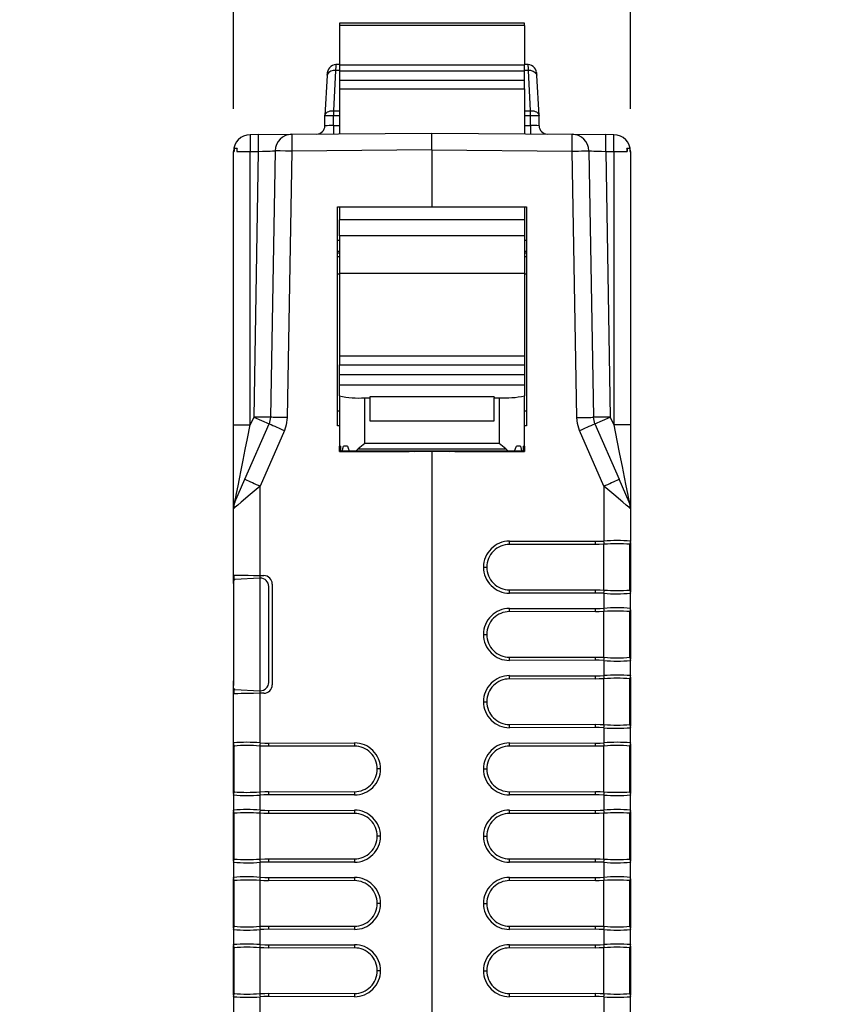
# Model space of a CAD drawing. Header units: millimetres. Extents: x 0 to 559, y 0 to 432.
# Tile 10 of 26: x 120 to 169, y 314 to 373. Entities that reach past the tile are written whole.
import ezdxf

# ---------------------------------------------------------------- set-up
doc = ezdxf.new("R2010")
doc.units = ezdxf.units.MM
doc.header["$LTSCALE"] = 2
doc.layers.add('DIMENSIONS', color=140, linetype='Continuous', lineweight=25)
doc.styles.add('SLDTEXTSTYLE0', font='TXT', dxfattribs={"width": 0.7})
doc.dimstyles.new('SLDDIMSTYLE1', dxfattribs={"dimtxt": 4.316016, "dimasz": 6.604, "dimexe": 0, "dimexo": 0.0625, "dimgap": 1.079004, "dimtad": 0, "dimtih": 1, "dimtoh": 1, "dimdec": 1, "dimrnd": 1e-09, "dimzin": 12, "dimdsep": 46, "dimtxsty": 'SLDTEXTSTYLE0', "dimsah": 1, "dimcen": 0.09, "dimadec": 0, "dimazin": 3, "dimtfac": 1, "dimtdec": 1, "dimtmove": 0, "dimatfit": 0, "dimfxl": 0, "dimfrac": 2, "dimtolj": 1, "dimtzin": 12, "dimarcsym": 0})

# ---------------------------------------------------------------- blocks, each defined once
blk = doc.blocks.new('_D_3')
at = {"layer": 'DIMENSIONS'}
for p, q in [((133.019, 367.697), (133.019, 388.359)), ((156.629, 367.697), (156.629, 388.359)), ((133.019, 382.009), (120.319, 382.009)), ((138.412, 382.009), (136.962, 382.009)), ((136.962, 382.009), (136.962, 375.149)), ((151.237, 382.009), (152.686, 382.009)), ((152.686, 382.009), (152.686, 375.149)), ((156.629, 382.009), (169.329, 382.009)), ((136.962, 375.149), (138.412, 375.149)), ((152.686, 375.149), (151.237, 375.149))]:
    blk.add_line(p, q, dxfattribs=at)
for points in [[(133.019, 382.009), (126.415, 383.025), (126.415, 380.993)], [(156.629, 382.009), (163.233, 380.993), (163.233, 383.025)]]:
    blk.add_solid(points, dxfattribs=at)
at = {"layer": 'DIMENSIONS', "char_height": 4.2333, "attachment_point": 1, "style": 'SLDTEXTSTYLE0'}
for s, insert in [('23.6', (138.412, 388.432)), ('0.93', (138.412, 380.606))]:
    blk.add_mtext(s, dxfattribs=dict(at, insert=insert))

msp = doc.modelspace()

# ---------------------------------------------------------------- linework, layer by layer
for p, q in [((150.324, 372.796), (139.324, 372.796)), ((139.324, 372.796), (139.324, 372.651)), ((150.324, 372.651), (139.324, 372.651)), ((139.324, 372.651), (139.324, 370.307)), ((150.324, 372.651), (150.324, 372.796)), ((150.324, 372.651), (150.324, 370.307)), ((139.121, 370.349), (139.117, 370.336)), ((139.121, 370.349), (139.324, 370.349)), ((139.324, 370.307), (150.324, 370.307)), ((139.324, 370.307), (139.324, 369.954)), ((150.324, 370.349), (150.528, 370.349)), ((150.324, 369.954), (150.324, 370.307)), ((138.594, 369.687), (138.462, 367.302)), ((139.093, 369.97), (138.961, 367.585)), ((139.324, 369.97), (139.093, 369.97)), ((139.324, 369.954), (150.324, 369.954)), ((139.324, 369.954), (139.324, 369.391)), ((150.555, 369.97), (150.324, 369.97)), ((150.324, 369.391), (150.324, 369.954)), ((150.688, 367.585), (150.555, 369.97)), ((151.187, 367.302), (151.055, 369.687)), ((139.324, 369.391), (150.324, 369.391)), ((139.324, 369.391), (139.324, 368.888)), ((150.324, 368.888), (150.324, 369.391)), ((139.324, 368.888), (150.324, 368.888)), ((139.324, 368.888), (139.324, 366.204)), ((150.324, 368.888), (150.324, 366.204)), ((138.961, 367.274), (138.461, 367.274)), ((138.461, 366.692), (138.461, 367.274)), ((138.961, 367.585), (138.961, 367.274)), ((138.961, 367.585), (139.324, 367.585)), ((138.961, 366.701), (138.961, 367.274)), ((139.324, 367.274), (138.961, 367.274)), ((150.324, 367.585), (150.688, 367.585)), ((150.688, 367.274), (150.324, 367.274)), ((150.688, 367.274), (150.688, 367.585)), ((150.688, 366.701), (150.688, 367.274)), ((151.188, 367.274), (150.688, 367.274)), ((151.188, 366.687), (151.188, 367.274)), ((138.961, 366.701), (139.324, 366.704)), ((138.961, 366.701), (138.965, 366.201)), ((150.324, 366.704), (150.688, 366.701)), ((150.688, 366.701), (150.683, 366.201)), ((134.493, 366.162), (134.011, 366.157)), ((134.011, 366.157), (134.019, 365.157)), ((134.493, 366.162), (136.494, 366.179)), ((134.493, 366.162), (134.502, 365.162)), ((136.494, 366.179), (144.824, 366.252)), ((144.824, 366.252), (153.155, 366.179)), ((153.155, 366.179), (155.155, 366.162)), ((155.147, 365.162), (155.155, 366.162)), ((155.638, 366.157), (155.155, 366.162)), ((155.629, 365.157), (155.638, 366.157)), ((133.019, 365.157), (133.057, 365.157)), ((133.019, 348.893), (133.019, 365.157)), ((133.219, 365.339), (133.057, 365.339)), ((133.057, 365.339), (133.057, 365.157)), ((133.219, 365.339), (133.219, 365.157)), ((133.24, 365.339), (133.219, 365.339)), ((133.219, 365.157), (134.019, 365.157)), ((134.019, 365.157), (134.502, 365.162)), ((134.019, 348.893), (134.019, 365.157)), ((134.502, 365.162), (134.226, 349.365)), ((135.503, 365.196), (135.226, 349.348)), ((136.494, 365.179), (136.217, 349.331)), ((144.824, 365.252), (136.494, 365.179)), ((144.824, 365.252), (153.155, 365.179)), ((144.824, 365.252), (144.824, 361.874)), ((153.431, 349.331), (153.155, 365.179)), ((154.146, 365.196), (154.423, 349.348)), ((155.147, 365.162), (155.422, 349.365)), ((155.147, 365.162), (155.629, 365.157)), ((155.629, 365.157), (155.629, 348.893)), ((155.629, 365.157), (156.429, 365.157)), ((156.429, 365.339), (156.408, 365.339)), ((156.429, 365.339), (156.429, 365.157)), ((156.591, 365.339), (156.429, 365.339)), ((156.591, 365.339), (156.591, 365.157)), ((156.591, 365.157), (156.629, 365.157)), ((156.629, 365.157), (156.629, 348.893)), ((139.209, 361.874), (144.824, 361.874)), ((139.209, 348.834), (139.209, 361.874)), ((139.324, 361.874), (139.324, 361.1)), ((144.824, 361.874), (150.439, 361.874)), ((150.324, 361.874), (150.324, 361.1)), ((150.439, 361.874), (150.439, 348.834)), ((150.324, 361.1), (139.324, 361.1)), ((139.324, 360.134), (139.324, 361.1)), ((150.324, 361.1), (150.324, 360.134)), ((139.209, 359.884), (139.324, 359.884)), ((150.324, 360.134), (139.324, 360.134)), ((139.324, 360.134), (139.324, 357.912)), ((150.324, 360.134), (150.324, 357.912)), ((150.324, 359.884), (150.439, 359.884)), ((139.209, 359.231), (139.324, 359.231)), ((139.324, 359.101), (139.209, 359.101)), ((150.324, 359.231), (150.439, 359.231)), ((150.439, 359.101), (150.324, 359.101)), ((139.324, 358.889), (139.209, 358.889)), ((150.439, 358.889), (150.324, 358.889)), ((139.209, 357.884), (139.324, 357.884)), ((139.324, 357.912), (150.324, 357.912)), ((139.324, 357.912), (139.324, 353.012)), ((150.324, 357.912), (150.324, 353.012)), ((150.324, 357.884), (150.439, 357.884)), ((139.324, 353.012), (150.324, 353.012)), ((139.324, 353.012), (139.324, 352.477)), ((150.324, 353.012), (150.324, 352.477)), ((139.324, 352.477), (150.324, 352.477)), ((139.324, 351.876), (139.324, 352.477)), ((150.324, 352.477), (150.324, 351.876)), ((150.324, 351.876), (139.324, 351.876)), ((139.324, 351.281), (139.324, 351.876)), ((150.324, 351.876), (150.324, 351.281)), ((139.324, 350.625), (139.324, 351.281)), ((139.324, 351.281), (150.324, 351.281)), ((150.324, 351.281), (150.324, 350.625)), ((139.324, 350.625), (139.324, 347.324)), ((140.824, 347.795), (140.824, 350.512)), ((140.824, 350.512), (141.124, 350.512)), ((148.524, 350.565), (141.124, 350.565)), ((141.124, 350.565), (141.124, 350.512)), ((141.124, 350.512), (141.124, 349.132)), ((148.524, 350.565), (148.524, 350.512)), ((148.524, 349.132), (148.524, 350.512)), ((148.524, 350.512), (148.824, 350.512)), ((148.824, 350.512), (148.824, 347.795)), ((150.324, 347.324), (150.324, 350.625)), ((139.209, 349.734), (139.324, 349.734)), ((150.324, 349.734), (150.439, 349.734)), ((134.226, 349.365), (134.019, 348.893)), ((134.226, 349.365), (135.142, 348.965)), ((135.226, 349.348), (135.142, 348.965)), ((141.124, 349.132), (148.524, 349.132)), ((155.422, 349.365), (154.423, 349.348)), ((154.506, 348.965), (154.423, 349.348)), ((154.506, 348.965), (155.422, 349.365)), ((155.422, 349.365), (155.629, 348.893)), ((133.019, 348.893), (134.019, 348.893)), ((133.019, 343.903), (133.019, 348.893)), ((133.698, 345.663), (135.142, 348.965)), ((136.05, 348.564), (134.605, 345.262)), ((139.324, 348.834), (139.209, 348.834)), ((150.439, 348.834), (150.324, 348.834)), ((155.043, 345.262), (153.599, 348.564)), ((154.506, 348.965), (155.951, 345.663)), ((156.629, 348.893), (155.629, 348.893)), ((156.629, 348.893), (156.629, 343.903)), ((139.324, 347.324), (139.328, 347.625)), ((143.467, 347.324), (139.324, 347.324)), ((139.324, 347.323), (139.324, 347.324)), ((139.324, 347.323), (143.352, 347.323)), ((139.324, 347.321), (139.324, 347.323)), ((143.063, 347.321), (139.324, 347.321)), ((139.324, 347.32), (139.324, 347.321)), ((139.324, 347.32), (142.948, 347.32)), ((139.379, 347.625), (139.328, 347.625)), ((139.41, 347.327), (143.756, 347.327)), ((143.872, 347.328), (139.498, 347.328)), ((139.805, 347.629), (139.555, 347.629)), ((149.724, 347.331), (139.924, 347.331)), ((149.363, 347.332), (140.286, 347.332)), ((140.824, 347.795), (140.435, 347.478)), ((140.435, 347.478), (149.213, 347.478)), ((148.824, 347.795), (140.824, 347.795)), ((142.948, 347.32), (143.063, 347.321)), ((143.064, 347.323), (143.063, 347.321)), ((143.352, 347.323), (143.467, 347.324)), ((143.468, 347.327), (143.467, 347.324)), ((143.756, 347.327), (143.872, 347.328)), ((143.785, 347.321), (144.824, 347.33)), ((143.785, 347.321), (143.785, 347.327)), ((145.864, 347.321), (143.785, 347.321)), ((143.872, 347.331), (143.872, 347.328)), ((144.824, 347.331), (144.824, 347.33)), ((144.824, 347.33), (145.864, 347.321)), ((144.824, 347.321), (144.824, 294)), ((145.776, 347.331), (145.777, 347.328)), ((150.151, 347.328), (145.777, 347.328)), ((145.777, 347.328), (145.892, 347.327)), ((145.864, 347.321), (145.864, 347.327)), ((145.892, 347.327), (150.238, 347.327)), ((146.181, 347.324), (146.181, 347.327)), ((150.324, 347.324), (146.181, 347.324)), ((146.181, 347.324), (146.297, 347.323)), ((146.297, 347.323), (150.324, 347.323)), ((146.585, 347.323), (146.585, 347.321)), ((146.585, 347.321), (150.324, 347.321)), ((146.701, 347.32), (146.585, 347.321)), ((146.701, 347.32), (150.324, 347.32)), ((149.213, 347.478), (148.824, 347.795)), ((150.093, 347.629), (149.843, 347.629)), ((150.321, 347.625), (150.27, 347.625)), ((150.321, 347.625), (150.324, 347.324)), ((150.324, 347.324), (150.324, 347.323)), ((150.324, 347.323), (150.324, 347.321)), ((150.324, 347.321), (150.324, 347.32)), ((133.103, 344.304), (133.698, 345.663)), ((156.545, 344.304), (155.951, 345.663)), ((134.605, 339.937), (134.605, 345.262)), ((155.043, 345.262), (155.043, 341.987)), ((133.019, 339.965), (133.019, 343.903)), ((156.629, 343.903), (156.629, 341.984)), ((154.533, 341.78), (149.433, 341.789)), ((149.434, 341.98), (154.534, 341.971)), ((155.043, 339.073), (155.043, 341.795)), ((156.591, 341.775), (156.62, 341.872)), ((156.591, 341.771), (156.62, 341.868)), ((156.591, 339.075), (156.591, 341.792)), ((156.629, 341.984), (156.629, 341.968)), ((156.629, 341.899), (156.629, 338.968)), ((147.884, 340.434), (148.075, 340.434)), ((133.019, 339.466), (133.019, 339.966)), ((133.057, 339.67), (133.057, 339.965)), ((134.593, 339.782), (133.099, 339.704)), ((134.605, 339.937), (134.838, 339.933)), ((134.606, 339.783), (134.606, 339.937)), ((134.619, 333.084), (134.619, 339.783)), ((133.019, 339.466), (133.019, 339.199)), ((133.019, 339.199), (133.019, 333.668)), ((135.119, 333.584), (135.119, 339.283)), ((135.329, 339.433), (135.329, 333.435)), ((149.433, 339.078), (154.533, 339.087)), ((156.62, 338.999), (156.591, 339.096)), ((156.62, 338.995), (156.591, 339.092)), ((154.534, 338.896), (149.434, 338.887)), ((155.043, 338.881), (155.043, 337.987)), ((156.629, 338.9), (156.629, 338.883)), ((156.629, 337.984), (156.629, 338.883)), ((149.434, 337.98), (154.534, 337.971)), ((156.629, 337.984), (156.629, 337.968)), ((154.533, 337.78), (149.433, 337.789)), ((155.043, 335.073), (155.043, 337.795)), ((156.591, 337.775), (156.62, 337.872)), ((156.591, 337.771), (156.62, 337.868)), ((156.591, 335.075), (156.591, 337.792)), ((156.629, 337.899), (156.629, 334.968)), ((147.884, 336.434), (148.075, 336.434)), ((149.433, 335.078), (154.533, 335.087)), ((156.62, 334.999), (156.591, 335.096)), ((156.62, 334.995), (156.591, 335.092)), ((154.534, 334.896), (149.434, 334.887)), ((155.043, 334.881), (155.043, 333.987)), ((156.629, 334.9), (156.629, 334.883)), ((156.629, 333.984), (156.629, 334.883)), ((149.434, 333.98), (154.534, 333.971)), ((156.591, 333.775), (156.62, 333.872)), ((156.591, 333.771), (156.62, 333.868)), ((156.629, 333.984), (156.629, 333.968)), ((156.629, 333.899), (156.629, 330.968)), ((133.019, 333.668), (133.019, 333.402)), ((133.019, 332.901), (133.019, 333.402)), ((154.533, 333.78), (149.433, 333.789)), ((155.043, 331.073), (155.043, 333.795)), ((156.591, 331.075), (156.591, 333.792)), ((133.019, 329.984), (133.019, 332.902)), ((133.057, 332.903), (133.057, 333.196)), ((133.099, 333.163), (134.593, 333.085)), ((134.838, 332.935), (134.605, 332.931)), ((134.605, 329.987), (134.605, 332.931)), ((134.606, 332.931), (134.606, 333.085)), ((147.884, 332.434), (148.075, 332.434)), ((149.433, 331.078), (154.533, 331.087)), ((154.534, 330.896), (149.434, 330.887)), ((156.62, 330.999), (156.591, 331.096)), ((156.62, 330.995), (156.591, 331.092)), ((156.629, 330.9), (156.629, 330.883)), ((155.043, 330.881), (155.043, 329.987)), ((156.629, 329.984), (156.629, 330.883)), ((133.019, 329.968), (133.019, 329.984)), ((133.038, 329.875), (133.019, 329.968)), ((133.019, 326.968), (133.019, 329.899)), ((133.028, 329.873), (133.058, 329.775)), ((133.057, 327.075), (133.057, 329.792)), ((134.606, 327.073), (134.606, 329.795)), ((135.115, 329.971), (140.215, 329.98)), ((140.216, 329.789), (135.115, 329.78)), ((154.533, 329.78), (149.433, 329.789)), ((149.434, 329.98), (154.534, 329.971)), ((155.043, 327.073), (155.043, 329.795)), ((156.591, 329.775), (156.62, 329.872)), ((156.591, 329.771), (156.62, 329.868)), ((156.591, 327.075), (156.591, 329.792)), ((156.629, 329.984), (156.629, 329.968)), ((156.629, 329.899), (156.629, 326.968)), ((141.764, 328.434), (141.573, 328.434)), ((147.884, 328.434), (148.075, 328.434)), ((133.019, 326.883), (133.019, 326.9)), ((133.019, 326.883), (133.019, 325.984)), ((134.605, 325.987), (134.605, 326.881)), ((135.116, 327.087), (135.115, 326.896)), ((140.215, 326.887), (135.115, 326.896)), ((135.116, 327.087), (140.216, 327.078)), ((149.433, 327.078), (154.533, 327.087)), ((154.534, 326.896), (149.434, 326.887)), ((155.043, 326.881), (155.043, 325.987)), ((156.62, 326.999), (156.591, 327.096)), ((156.62, 326.995), (156.591, 327.092)), ((156.629, 326.9), (156.629, 326.883)), ((156.629, 325.984), (156.629, 326.883)), ((133.019, 325.968), (133.019, 325.984)), ((133.038, 325.875), (133.019, 325.968)), ((133.019, 322.968), (133.019, 325.899)), ((133.028, 325.873), (133.058, 325.775)), ((133.057, 323.075), (133.057, 325.792)), ((134.606, 323.073), (134.606, 325.795)), ((135.115, 325.971), (140.215, 325.98)), ((140.216, 325.789), (135.115, 325.78)), ((154.533, 325.78), (149.433, 325.789)), ((149.434, 325.98), (154.534, 325.971)), ((155.043, 323.073), (155.043, 325.795)), ((156.591, 325.775), (156.62, 325.872)), ((156.591, 325.771), (156.62, 325.868)), ((156.591, 323.075), (156.591, 325.792)), ((156.629, 325.984), (156.629, 325.968)), ((156.629, 325.899), (156.629, 322.968)), ((141.764, 324.434), (141.573, 324.434)), ((147.884, 324.434), (148.075, 324.434)), ((133.019, 322.883), (133.019, 322.9)), ((133.019, 322.883), (133.019, 321.984)), ((134.605, 321.987), (134.605, 322.881)), ((135.116, 323.087), (135.115, 322.896)), ((140.215, 322.887), (135.115, 322.896)), ((135.116, 323.087), (140.216, 323.078)), ((149.433, 323.078), (154.533, 323.087)), ((154.534, 322.896), (149.434, 322.887)), ((155.043, 322.881), (155.043, 321.987)), ((156.62, 322.999), (156.591, 323.096)), ((156.62, 322.995), (156.591, 323.092)), ((156.629, 322.9), (156.629, 322.883)), ((156.629, 321.984), (156.629, 322.883)), ((133.019, 321.968), (133.019, 321.984)), ((133.038, 321.875), (133.019, 321.968)), ((133.019, 318.968), (133.019, 321.899)), ((133.028, 321.873), (133.058, 321.775)), ((133.057, 319.075), (133.057, 321.792)), ((134.606, 319.073), (134.606, 321.795)), ((135.115, 321.971), (140.215, 321.98)), ((140.216, 321.789), (135.115, 321.78)), ((154.533, 321.78), (149.433, 321.789)), ((149.434, 321.98), (154.534, 321.971)), ((155.043, 319.073), (155.043, 321.795)), ((156.591, 321.775), (156.62, 321.872)), ((156.591, 321.771), (156.62, 321.868)), ((156.591, 319.075), (156.591, 321.792)), ((156.629, 321.984), (156.629, 321.968)), ((156.629, 321.899), (156.629, 318.968)), ((141.764, 320.434), (141.573, 320.434)), ((147.884, 320.434), (148.075, 320.434)), ((133.019, 318.883), (133.019, 318.9)), ((133.019, 318.883), (133.019, 317.984)), ((134.605, 317.987), (134.605, 318.881)), ((135.116, 319.087), (135.115, 318.896)), ((140.215, 318.887), (135.115, 318.896)), ((135.116, 319.087), (140.216, 319.078)), ((149.433, 319.078), (154.533, 319.087)), ((154.534, 318.896), (149.434, 318.887)), ((155.043, 318.881), (155.043, 317.987)), ((156.62, 318.999), (156.591, 319.096)), ((156.62, 318.995), (156.591, 319.092)), ((156.629, 318.9), (156.629, 318.883)), ((156.629, 317.984), (156.629, 318.883)), ((133.019, 317.968), (133.019, 317.984)), ((133.038, 317.875), (133.019, 317.968)), ((133.019, 314.968), (133.019, 317.899)), ((133.028, 317.873), (133.058, 317.775)), ((133.057, 315.075), (133.057, 317.792)), ((134.606, 315.073), (134.606, 317.795)), ((135.115, 317.971), (140.215, 317.98)), ((140.216, 317.789), (135.115, 317.78)), ((154.533, 317.78), (149.433, 317.789)), ((149.434, 317.98), (154.534, 317.971)), ((155.043, 315.073), (155.043, 317.795)), ((156.591, 317.775), (156.62, 317.872)), ((156.591, 317.771), (156.62, 317.868)), ((156.591, 315.075), (156.591, 317.792)), ((156.629, 317.984), (156.629, 317.968)), ((156.629, 317.899), (156.629, 314.968)), ((141.764, 316.434), (141.573, 316.434)), ((147.884, 316.434), (148.075, 316.434)), ((135.116, 315.087), (135.115, 314.896)), ((135.116, 315.087), (140.216, 315.078)), ((149.433, 315.078), (154.533, 315.087)), ((156.62, 314.999), (156.591, 315.096)), ((156.62, 314.995), (156.591, 315.092)), ((133.019, 314.883), (133.019, 314.9)), ((133.019, 314.883), (133.019, 313.984)), ((134.605, 313.987), (134.605, 314.881)), ((140.215, 314.887), (135.115, 314.896)), ((154.534, 314.896), (149.434, 314.887)), ((155.043, 314.881), (155.043, 313.987)), ((156.629, 314.9), (156.629, 314.883)), ((156.629, 313.984), (156.629, 314.883))]:
    msp.add_line(p, q)
at = {"flags": 128}
for points in [[(138.601, 369.729), (138.599, 369.722), (138.594, 369.687)], [(138.599, 369.708), (138.608, 369.81), (138.622, 369.849)], [(151.027, 369.849), (151.044, 369.786), (151.05, 369.708)], [(151.055, 369.687), (151.049, 369.722), (151.047, 369.729)], [(138.462, 367.302), (138.474, 367.361), (138.505, 367.416), (138.552, 367.467), (138.614, 367.51), (138.689, 367.544), (138.774, 367.569), (138.866, 367.583), (138.961, 367.585)], [(150.688, 367.585), (150.783, 367.583), (150.875, 367.569), (150.96, 367.544), (151.035, 367.51), (151.097, 367.467), (151.144, 367.416), (151.174, 367.361), (151.187, 367.302)], [(138.462, 366.692), (138.461, 366.692), (138.461, 366.692)], [(144.824, 365.252), (144.824, 365.634), (144.824, 365.959), (144.824, 366.176), (144.824, 366.252)], [(134.502, 365.162), (134.743, 365.17), (134.942, 365.177), (135.21, 365.186), (135.338, 365.191), (135.431, 365.194), (135.503, 365.196)], [(136.494, 365.179), (136.114, 365.186), (135.792, 365.191), (135.578, 365.195), (135.503, 365.196)], [(153.155, 365.179), (153.349, 365.182), (153.535, 365.186), (153.706, 365.189), (153.856, 365.191), (153.979, 365.193), (154.071, 365.195), (154.127, 365.196), (154.146, 365.196)], [(154.146, 365.196), (154.218, 365.194), (154.31, 365.191), (154.439, 365.186), (154.707, 365.177), (154.906, 365.17), (155.147, 365.162)], [(135.226, 349.348), (135.15, 349.349), (134.933, 349.353), (134.609, 349.359), (134.226, 349.365)], [(136.217, 349.331), (136.023, 349.334), (135.837, 349.337), (135.666, 349.34), (135.516, 349.343), (135.393, 349.345), (135.301, 349.347), (135.245, 349.348), (135.226, 349.348)], [(136.217, 349.331), (136.161, 348.893), (136.05, 348.564)], [(153.431, 349.331), (153.625, 349.334), (153.811, 349.337), (153.983, 349.34), (154.133, 349.343), (154.256, 349.345), (154.347, 349.347), (154.404, 349.348), (154.423, 349.348)], [(153.599, 348.564), (153.467, 348.985), (153.431, 349.331)], [(133.103, 344.304), (133.106, 344.316), (133.113, 344.353), (133.143, 344.501), (133.204, 344.811), (133.296, 345.27), (133.38, 345.687), (133.481, 346.196), (133.6, 346.794), (133.728, 347.431), (133.859, 348.087), (134.019, 348.893)], [(155.629, 348.893), (155.815, 347.964), (155.975, 347.159), (156.122, 346.424), (156.25, 345.782), (156.353, 345.27), (156.444, 344.811), (156.506, 344.501), (156.523, 344.415), (156.536, 344.353), (156.543, 344.316), (156.545, 344.304)], [(139.379, 347.626), (139.395, 347.458), (139.41, 347.327)], [(139.498, 347.328), (139.529, 347.498), (139.555, 347.629)], [(139.805, 347.63), (139.871, 347.457), (139.924, 347.331)], [(140.286, 347.332), (140.369, 347.42), (140.435, 347.478)], [(149.213, 347.478), (149.297, 347.402), (149.363, 347.332)], [(149.724, 347.331), (149.792, 347.493), (149.844, 347.63)], [(150.093, 347.629), (150.126, 347.462), (150.151, 347.328)], [(150.238, 347.327), (150.257, 347.494), (150.27, 347.626)], [(134.605, 345.262), (134.02, 344.761), (133.483, 344.3), (133.275, 344.123), (133.13, 343.998), (133.047, 343.927), (133.019, 343.903)], [(156.598, 343.93), (156.518, 343.998), (156.373, 344.123), (156.166, 344.3), (155.628, 344.761), (155.043, 345.262)], [(156.629, 343.903), (156.602, 343.927), (156.598, 343.93)], [(155.043, 341.795), (154.757, 341.783), (154.533, 341.78)], [(154.534, 341.971), (154.816, 341.976), (155.043, 341.987)], [(155.054, 341.795), (155.048, 341.795), (155.043, 341.795)], [(156.591, 341.792), (156.591, 341.793), (156.591, 341.793)], [(133.019, 339.965), (133.133, 339.963), (133.279, 339.96), (133.483, 339.957), (133.902, 339.949), (134.218, 339.943), (134.605, 339.937)], [(133.099, 339.704), (133.05, 339.664), (133.026, 339.556), (133.02, 339.393), (133.019, 339.199)], [(134.619, 339.783), (134.605, 339.783), (134.593, 339.782)], [(154.533, 339.087), (154.819, 339.083), (155.043, 339.073)], [(155.043, 338.881), (154.755, 338.893), (154.534, 338.896)], [(155.043, 339.073), (155.049, 339.072), (155.054, 339.072)], [(156.591, 339.074), (156.591, 339.075), (156.591, 339.075)], [(154.534, 337.971), (154.816, 337.976), (155.043, 337.987)], [(155.043, 337.795), (154.757, 337.783), (154.533, 337.78)], [(155.054, 337.795), (155.048, 337.795), (155.043, 337.795)], [(156.591, 337.792), (156.591, 337.793), (156.591, 337.793)], [(154.533, 335.087), (154.819, 335.083), (155.043, 335.073)], [(155.043, 335.073), (155.049, 335.072), (155.054, 335.072)], [(156.591, 335.074), (156.591, 335.075), (156.591, 335.075)], [(155.043, 334.881), (154.755, 334.893), (154.534, 334.896)], [(154.534, 333.971), (154.816, 333.976), (155.043, 333.987)], [(133.099, 333.163), (133.052, 333.2), (133.036, 333.246), (133.026, 333.311), (133.021, 333.428), (133.02, 333.532), (133.019, 333.668)], [(155.043, 333.795), (154.757, 333.783), (154.533, 333.78)], [(155.054, 333.795), (155.048, 333.795), (155.043, 333.795)], [(156.591, 333.792), (156.591, 333.793), (156.591, 333.793)], [(134.605, 332.931), (134.218, 332.924), (133.902, 332.918), (133.483, 332.911), (133.279, 332.907), (133.133, 332.904), (133.019, 332.902)], [(134.593, 333.085), (134.608, 333.085), (134.619, 333.084)], [(154.533, 331.087), (154.819, 331.083), (155.043, 331.073)], [(155.043, 330.881), (154.755, 330.893), (154.534, 330.896)], [(155.043, 331.073), (155.049, 331.072), (155.054, 331.072)], [(156.591, 331.074), (156.591, 331.075), (156.591, 331.075)], [(133.057, 329.793), (133.057, 329.793), (133.057, 329.792)], [(134.606, 329.795), (134.599, 329.795), (134.594, 329.795)], [(134.605, 329.987), (134.893, 329.974), (135.115, 329.971)], [(135.115, 329.78), (134.83, 329.784), (134.606, 329.795)], [(155.043, 329.795), (154.757, 329.783), (154.533, 329.78)], [(154.534, 329.971), (154.816, 329.976), (155.043, 329.987)], [(155.054, 329.795), (155.048, 329.795), (155.043, 329.795)], [(156.591, 329.792), (156.591, 329.793), (156.591, 329.793)], [(133.057, 327.075), (133.057, 327.075), (133.057, 327.074)], [(134.594, 327.072), (134.601, 327.072), (134.606, 327.073)], [(135.115, 326.896), (134.832, 326.891), (134.605, 326.881)], [(134.606, 327.073), (134.891, 327.085), (135.116, 327.087)], [(154.533, 327.087), (154.819, 327.083), (155.043, 327.073)], [(155.043, 326.881), (154.755, 326.893), (154.534, 326.896)], [(155.043, 327.073), (155.049, 327.072), (155.054, 327.072)], [(156.591, 327.074), (156.591, 327.075), (156.591, 327.075)], [(133.057, 325.793), (133.057, 325.793), (133.057, 325.792)], [(134.606, 325.795), (134.599, 325.795), (134.594, 325.795)], [(134.605, 325.987), (134.893, 325.974), (135.115, 325.971)], [(135.115, 325.78), (134.83, 325.784), (134.606, 325.795)], [(155.043, 325.795), (154.757, 325.783), (154.533, 325.78)], [(154.534, 325.971), (154.816, 325.976), (155.043, 325.987)], [(155.054, 325.795), (155.048, 325.795), (155.043, 325.795)], [(156.591, 325.792), (156.591, 325.793), (156.591, 325.793)], [(133.057, 323.075), (133.057, 323.075), (133.057, 323.074)], [(134.594, 323.072), (134.601, 323.072), (134.606, 323.073)], [(135.115, 322.896), (134.832, 322.891), (134.605, 322.881)], [(134.606, 323.073), (134.891, 323.085), (135.116, 323.087)], [(154.533, 323.087), (154.819, 323.083), (155.043, 323.073)], [(155.043, 322.881), (154.755, 322.893), (154.534, 322.896)], [(155.043, 323.073), (155.049, 323.072), (155.054, 323.072)], [(156.591, 323.074), (156.591, 323.075), (156.591, 323.075)], [(133.057, 321.793), (133.057, 321.793), (133.057, 321.792)], [(134.606, 321.795), (134.599, 321.795), (134.594, 321.795)], [(134.605, 321.987), (134.893, 321.974), (135.115, 321.971)], [(135.115, 321.78), (134.83, 321.784), (134.606, 321.795)], [(155.043, 321.795), (154.757, 321.783), (154.533, 321.78)], [(154.534, 321.971), (154.816, 321.976), (155.043, 321.987)], [(155.054, 321.795), (155.048, 321.795), (155.043, 321.795)], [(156.591, 321.792), (156.591, 321.793), (156.591, 321.793)], [(133.057, 319.075), (133.057, 319.075), (133.057, 319.074)], [(134.594, 319.072), (134.601, 319.072), (134.606, 319.073)], [(135.115, 318.896), (134.832, 318.891), (134.605, 318.881)], [(134.606, 319.073), (134.891, 319.085), (135.116, 319.087)], [(154.533, 319.087), (154.819, 319.083), (155.043, 319.073)], [(155.043, 318.881), (154.755, 318.893), (154.534, 318.896)], [(155.043, 319.073), (155.049, 319.072), (155.054, 319.072)], [(156.591, 319.074), (156.591, 319.075), (156.591, 319.075)], [(133.057, 317.793), (133.057, 317.793), (133.057, 317.792)], [(134.606, 317.795), (134.599, 317.795), (134.594, 317.795)], [(134.605, 317.987), (134.893, 317.974), (135.115, 317.971)], [(135.115, 317.78), (134.83, 317.784), (134.606, 317.795)], [(155.043, 317.795), (154.757, 317.783), (154.533, 317.78)], [(154.534, 317.971), (154.816, 317.976), (155.043, 317.987)], [(155.054, 317.795), (155.048, 317.795), (155.043, 317.795)], [(156.591, 317.792), (156.591, 317.793), (156.591, 317.793)], [(133.057, 315.075), (133.057, 315.075), (133.057, 315.074)], [(134.606, 315.073), (134.891, 315.085), (135.116, 315.087)], [(154.533, 315.087), (154.819, 315.083), (155.043, 315.073)], [(156.591, 315.074), (156.591, 315.075), (156.591, 315.075)], [(134.594, 315.072), (134.601, 315.072), (134.606, 315.073)], [(135.115, 314.896), (134.832, 314.891), (134.605, 314.881)], [(155.043, 314.881), (154.755, 314.893), (154.534, 314.896)], [(155.043, 315.073), (155.049, 315.072), (155.054, 315.072)]]:
    msp.add_lwpolyline(points, dxfattribs=at)
for centre, radius, start, end in [((139.171, 369.773), 0.572, 95.44956, 184.40826), ((141.828, 369.975), 2.735, 172.41134, 180.09929), ((148.271, 369.995), 2.285, 359.37286, 8.90392), ((150.463, 369.761), 0.585, 356.88814, 83.25403), ((139.006, 369.525), 0.453, 78.90063, 153.2302), ((150.625, 369.489), 0.486, 29.62267, 98.23503), ((138.961, 367.274), 0.5, 176.82567, 180), ((150.688, 367.274), 0.5, 0, 3.17433), ((137.961, 366.692), 0.5, 270.75124, 0.02732), ((142.034, 176.295), 190.43, 90.92468, 91.07514), ((148.047, 201.143), 165.579, 88.91377, 89.08639), ((151.687, 366.692), 0.5, 179.98713, 269.23431), ((134.019, 365.157), 1, 90.5, 180), ((136.502, 365.179), 1, 90.5, 179), ((165.143, 365.679), 28.654, 179.0002, 180.9998), ((124.505, 365.679), 28.654, 359.0002, 0.9998), ((153.146, 365.179), 1, 1, 89.5), ((155.629, 365.157), 1, 0, 89.5), ((134.019, 365.157), 0.8, 166.90072, 180), ((155.629, 365.157), 0.8, 360, 13.09928), ((140.419, 355.16), 4.665, 256.43364, 274.98891), ((149.164, 356.034), 5.533, 266.4759, 282.10154), ((164.165, 413.439), 70.706, 245.76574, 246.56961), ((125.484, 413.439), 70.706, 293.43039, 294.23426), ((139.391, 346.405), 1.221, 90.60253, 92.99653), ((139.673, 329.332), 17.997, 90.55931, 90.83812), ((140.146, 275.147), 72.484, 90.27003, 90.46697), ((140.657, 160.158), 187.175, 90.1137, 90.22437), ((148.991, 160.158), 187.175, 89.77563, 89.8863), ((149.502, 275.147), 72.484, 89.53303, 89.72997), ((149.975, 329.332), 17.997, 89.16188, 89.44069), ((150.257, 346.405), 1.221, 87.00347, 89.39747), ((162.72, 410.138), 70.706, 245.76574, 246.56961), ((126.928, 410.138), 70.706, 293.43039, 294.23426), ((134.019, 343.903), 1, 156.36971, 180), ((133.519, 344.04), 0.482, 159.67054, 193.32589), ((155.629, 343.903), 1, 0, 23.63029), ((156.13, 344.04), 0.482, 346.67411, 20.32946), ((155.821, 332.3), 9.717, 85.23145, 94.59361), ((149.431, 340.434), 1.547, 89.88655, 180.01163), ((149.431, 340.434), 1.355, 89.89807, 179.99979), ((96.003, 342.072), 53.43, 359.69613, 359.90141), ((101.103, 342.063), 53.43, 359.69613, 359.90141), ((101.634, 338.802), 53.504, 3.20678, 3.41187), ((155.808, 332.57), 9.256, 85.14862, 94.67245), ((156.131, 341.984), 0.498, 337.43341, 359.9987), ((156.129, 341.968), 0.5, 348.06371, 0), ((149.431, 340.433), 1.547, 179.98837, 270.11345), ((149.431, 340.434), 1.355, 180.00021, 270.10193), ((134.619, 339.283), 0.5, 0, 90), ((134.829, 339.433), 0.5, 359.99265, 89.00712), ((101.103, 338.804), 53.43, 0.09859, 0.30387), ((96.003, 338.795), 53.43, 0.09859, 0.30387), ((101.634, 342.065), 53.504, 356.58813, 356.79322), ((155.821, 348.567), 9.717, 265.40639, 274.76855), ((155.808, 348.298), 9.256, 265.32749, 274.85143), ((156.131, 338.883), 0.498, 0.0013, 22.56659), ((156.129, 338.9), 0.5, 0, 11.93629), ((149.431, 336.434), 1.547, 89.88655, 180.01163), ((96.003, 338.072), 53.43, 359.69613, 359.90141), ((101.103, 338.063), 53.43, 359.69613, 359.90141), ((155.821, 328.3), 9.717, 85.23145, 94.59361), ((101.634, 334.802), 53.504, 3.20678, 3.41187), ((156.131, 337.984), 0.498, 337.43341, 359.9987), ((156.129, 337.968), 0.5, 348.06371, 0), ((149.431, 336.434), 1.355, 89.89807, 179.99979), ((155.808, 328.57), 9.256, 85.14862, 94.67245), ((149.431, 336.433), 1.547, 179.98837, 270.11345), ((149.431, 336.434), 1.355, 180.00021, 270.10193), ((96.003, 334.795), 53.43, 0.09859, 0.30387), ((101.103, 334.804), 53.43, 0.09859, 0.30387), ((101.634, 338.065), 53.504, 356.58813, 356.79322), ((155.808, 344.298), 9.256, 265.32749, 274.85143), ((156.131, 334.883), 0.498, 0.0013, 22.56659), ((156.129, 334.9), 0.5, 0, 11.93629), ((155.821, 344.567), 9.717, 265.40639, 274.76855), ((149.431, 332.434), 1.547, 89.88655, 180.01163), ((96.003, 334.072), 53.43, 359.69613, 359.90141), ((101.103, 334.063), 53.43, 359.69613, 359.90141), ((155.821, 324.3), 9.717, 85.23145, 94.59361), ((101.634, 330.802), 53.504, 3.20678, 3.41187), ((155.808, 324.57), 9.256, 85.14862, 94.67245), ((156.131, 333.984), 0.498, 337.43341, 359.9987), ((156.129, 333.968), 0.5, 348.06371, 0), ((134.619, 333.584), 0.5, 270, 0), ((134.829, 333.434), 0.5, 270.99288, 0.00735), ((149.431, 332.434), 1.355, 89.89807, 179.99979), ((149.431, 332.433), 1.547, 179.98837, 270.11345), ((149.431, 332.434), 1.355, 180.00021, 270.10193), ((96.003, 330.795), 53.43, 0.09859, 0.30387), ((101.103, 330.804), 53.43, 0.09859, 0.30387), ((101.634, 334.065), 53.504, 356.58813, 356.79322), ((155.808, 340.298), 9.256, 265.32749, 274.85143), ((156.131, 330.883), 0.498, 0.0013, 22.56659), ((156.129, 330.9), 0.5, 0, 11.93629), ((155.821, 340.567), 9.717, 265.40639, 274.76855), ((133.827, 320.3), 9.717, 85.40639, 94.76855), ((133.517, 329.984), 0.498, 180.0013, 202.56659), ((133.84, 320.569), 9.257, 85.32775, 94.85117), ((188.014, 326.802), 53.504, 176.58813, 176.79322), ((188.914, 330.064), 53.799, 180.09899, 180.30287), ((140.218, 328.434), 1.547, 359.98837, 90.11345), ((193.645, 330.072), 53.43, 180.09859, 180.30387), ((140.218, 328.434), 1.355, 0.00021, 90.10193), ((149.431, 328.434), 1.547, 89.88655, 180.01163), ((149.431, 328.434), 1.355, 89.89807, 179.99979), ((96.003, 330.072), 53.43, 359.69613, 359.90141), ((101.103, 330.063), 53.43, 359.69613, 359.90141), ((155.821, 320.3), 9.717, 85.23145, 94.59361), ((101.634, 326.802), 53.504, 3.20678, 3.41187), ((155.808, 320.57), 9.256, 85.14862, 94.67245), ((156.131, 329.984), 0.498, 337.43341, 359.9987), ((156.129, 329.968), 0.5, 348.06371, 0), ((140.218, 328.433), 1.547, 269.88655, 0.01163), ((140.218, 328.434), 1.355, 269.89807, 359.99979), ((149.431, 328.433), 1.547, 179.98837, 270.11345), ((149.431, 328.434), 1.355, 180.00021, 270.10193), ((133.519, 326.9), 0.5, 157.4881, 180), ((133.517, 326.883), 0.498, 157.43341, 179.9987), ((133.827, 336.567), 9.717, 265.23145, 274.59362), ((133.84, 336.298), 9.257, 265.14884, 274.67224), ((188.014, 330.065), 53.504, 183.20678, 183.41187), ((193.645, 326.795), 53.43, 179.69613, 179.90141), ((96.003, 326.795), 53.43, 0.09859, 0.30387), ((101.103, 326.804), 53.43, 0.09859, 0.30387), ((101.634, 330.065), 53.504, 356.58813, 356.79322), ((155.821, 336.567), 9.717, 265.40639, 274.76855), ((155.808, 336.298), 9.256, 265.32749, 274.85143), ((156.131, 326.883), 0.498, 0.0013, 22.56659), ((156.129, 326.9), 0.5, 0, 11.93629), ((133.827, 316.3), 9.717, 85.40639, 94.76855), ((133.517, 325.984), 0.498, 180.0013, 202.56659), ((133.84, 316.569), 9.257, 85.32775, 94.85117), ((188.014, 322.802), 53.504, 176.58813, 176.79322), ((188.914, 326.064), 53.799, 180.09899, 180.30287), ((140.218, 324.434), 1.547, 359.98837, 90.11345), ((193.645, 326.072), 53.43, 180.09859, 180.30387), ((140.218, 324.434), 1.355, 0.00021, 90.10193), ((149.431, 324.434), 1.547, 89.88655, 180.01163), ((149.431, 324.434), 1.355, 89.89807, 179.99979), ((96.003, 326.072), 53.43, 359.69613, 359.90141), ((101.103, 326.063), 53.43, 359.69613, 359.90141), ((155.821, 316.3), 9.717, 85.23145, 94.59361), ((101.634, 322.802), 53.504, 3.20678, 3.41187), ((155.808, 316.57), 9.256, 85.14862, 94.67245), ((156.131, 325.984), 0.498, 337.43341, 359.9987), ((156.129, 325.968), 0.5, 348.06371, 0), ((140.218, 324.433), 1.547, 269.88655, 0.01163), ((140.218, 324.434), 1.355, 269.89807, 359.99979), ((149.431, 324.433), 1.547, 179.98837, 270.11345), ((149.431, 324.434), 1.355, 180.00021, 270.10193), ((133.519, 322.9), 0.5, 157.4881, 180), ((133.517, 322.883), 0.498, 157.43341, 179.9987), ((133.827, 332.567), 9.717, 265.23145, 274.59362), ((133.84, 332.298), 9.257, 265.14884, 274.67224), ((188.014, 326.065), 53.504, 183.20678, 183.41187), ((193.645, 322.795), 53.43, 179.69613, 179.90141), ((96.003, 322.795), 53.43, 0.09859, 0.30387), ((101.103, 322.804), 53.43, 0.09859, 0.30387), ((101.634, 326.065), 53.504, 356.58813, 356.79322), ((155.821, 332.567), 9.717, 265.40639, 274.76855), ((155.808, 332.298), 9.256, 265.32749, 274.85143), ((156.131, 322.883), 0.498, 0.0013, 22.56659), ((156.129, 322.9), 0.5, 0, 11.93629), ((133.827, 312.3), 9.717, 85.40639, 94.76855), ((133.517, 321.984), 0.498, 180.0013, 202.56659), ((133.84, 312.569), 9.257, 85.32775, 94.85117), ((188.014, 318.802), 53.504, 176.58813, 176.79322), ((188.914, 322.064), 53.799, 180.09899, 180.30287), ((140.218, 320.434), 1.547, 359.98837, 90.11345), ((193.645, 322.072), 53.43, 180.09859, 180.30387), ((140.218, 320.434), 1.355, 0.00021, 90.10193), ((149.431, 320.434), 1.547, 89.88655, 180.01163), ((149.431, 320.434), 1.355, 89.89807, 179.99979), ((96.003, 322.072), 53.43, 359.69613, 359.90141), ((101.103, 322.063), 53.43, 359.69613, 359.90141), ((155.821, 312.3), 9.717, 85.23145, 94.59361), ((101.634, 318.802), 53.504, 3.20678, 3.41187), ((155.808, 312.57), 9.256, 85.14862, 94.67245), ((156.131, 321.984), 0.498, 337.43341, 359.9987), ((156.129, 321.968), 0.5, 348.06371, 0), ((140.218, 320.433), 1.547, 269.88655, 0.01163), ((140.218, 320.434), 1.355, 269.89807, 359.99979), ((149.431, 320.433), 1.547, 179.98837, 270.11345), ((149.431, 320.434), 1.355, 180.00021, 270.10193), ((133.519, 318.9), 0.5, 157.4881, 180), ((133.517, 318.883), 0.498, 157.43341, 179.9987), ((133.827, 328.567), 9.717, 265.23145, 274.59362), ((133.84, 328.298), 9.257, 265.14884, 274.67224), ((188.014, 322.065), 53.504, 183.20678, 183.41187), ((193.645, 318.795), 53.43, 179.69613, 179.90141), ((96.003, 318.795), 53.43, 0.09859, 0.30387), ((101.103, 318.804), 53.43, 0.09859, 0.30387), ((101.634, 322.065), 53.504, 356.58813, 356.79322), ((155.821, 328.567), 9.717, 265.40639, 274.76855), ((155.808, 328.298), 9.256, 265.32749, 274.85143), ((156.131, 318.883), 0.498, 0.0013, 22.56659), ((156.129, 318.9), 0.5, 0, 11.93629), ((133.827, 308.3), 9.717, 85.40639, 94.76855), ((155.821, 308.3), 9.717, 85.23145, 94.59361), ((133.517, 317.984), 0.498, 180.0013, 202.56659), ((133.84, 308.569), 9.257, 85.32775, 94.85117), ((188.014, 314.802), 53.504, 176.58813, 176.79322), ((188.914, 318.064), 53.799, 180.09899, 180.30287), ((140.218, 316.434), 1.547, 359.98837, 90.11345), ((193.645, 318.072), 53.43, 180.09859, 180.30387), ((140.218, 316.434), 1.355, 0.00021, 90.10193), ((149.431, 316.434), 1.547, 89.88655, 180.01163), ((149.431, 316.434), 1.355, 89.89807, 179.99979), ((96.003, 318.072), 53.43, 359.69613, 359.90141), ((101.103, 318.063), 53.43, 359.69613, 359.90141), ((101.634, 314.802), 53.504, 3.20678, 3.41187), ((155.808, 308.57), 9.256, 85.14862, 94.67245), ((156.131, 317.984), 0.498, 337.43341, 359.9987), ((156.129, 317.968), 0.5, 348.06371, 0), ((140.218, 316.433), 1.547, 269.88655, 0.01163), ((140.218, 316.434), 1.355, 269.89807, 359.99979), ((149.431, 316.433), 1.547, 179.98837, 270.11345), ((149.431, 316.434), 1.355, 180.00021, 270.10193), ((133.519, 314.9), 0.5, 157.4881, 180), ((133.517, 314.883), 0.498, 157.43341, 179.9987), ((133.84, 324.298), 9.257, 265.14884, 274.67224), ((193.645, 314.795), 53.43, 179.69613, 179.90141), ((96.003, 314.795), 53.43, 0.09859, 0.30387), ((101.103, 314.804), 53.43, 0.09859, 0.30387), ((155.808, 324.298), 9.256, 265.32749, 274.85143), ((156.131, 314.883), 0.498, 0.0013, 22.56659), ((133.827, 324.567), 9.717, 265.23145, 274.59362), ((188.014, 318.065), 53.504, 183.20678, 183.41187), ((101.634, 318.065), 53.504, 356.58813, 356.79322), ((155.821, 324.567), 9.717, 265.40639, 274.76855), ((156.129, 314.9), 0.5, 0, 11.93629)]:
    msp.add_arc(centre, radius, start, end)

# ---------------------------------------------------------------- dimensions: what is measured, and where the dimension line sits
at = {"layer": 'DIMENSIONS'}
dim = msp.add_linear_dim(base=(156.629, 382.009), p1=(133.019, 365.157), p2=(156.629, 365.157), dimstyle='SLDDIMSTYLE1', dxfattribs=at)
dim.commit()
dim.dimension.update_dxf_attribs({"geometry": '_D_3', "text_midpoint": (144.824, 382.009), "dimtype": 160})

doc.saveas('drawing.dxf')
